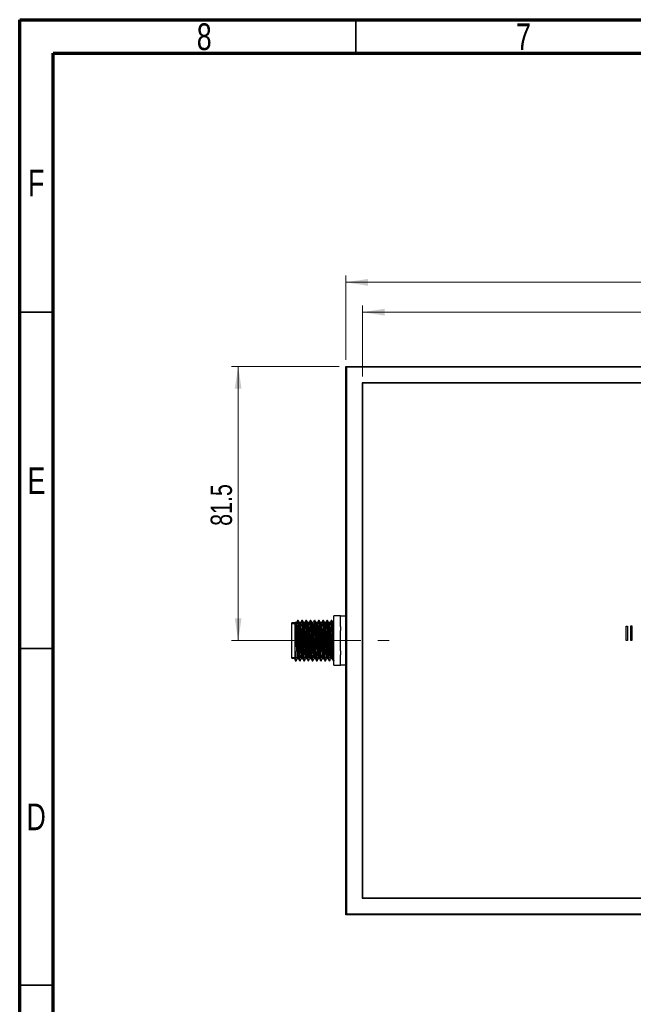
# Model space of a CAD drawing. Header units: millimetres. Extents: x 15 to 415, y 5 to 292.
# Tile 2 of 11: x 15 to 106, y 146 to 292. Entities that reach past the tile are written whole.
import ezdxf

# ---------------------------------------------------------------- set-up
doc = ezdxf.new("R2010")
doc.units = ezdxf.units.MM
doc.linetypes.add('CENTERX2', pattern=[20.32, 12.7, -2.54, 2.54, -2.54])
doc.styles.add('SLDTEXTSTYLE0', font='TXT', dxfattribs={"width": 0.75})
doc.dimstyles.new('SLDDIMSTYLE0', dxfattribs={"dimtxt": 3.175, "dimasz": 3.302, "dimexe": 0, "dimexo": 0.0625, "dimgap": 0.79375, "dimtad": 1, "dimdec": 1, "dimlfac": 2, "dimrnd": 1e-09, "dimzin": 4, "dimdsep": 46, "dimtxsty": 'SLDTEXTSTYLE0', "dimsah": 1, "dimcen": 0.09, "dimadec": 0, "dimazin": 1, "dimtfac": 1, "dimtdec": 1, "dimtofl": 0, "dimtmove": 0, "dimatfit": 3, "dimfxl": 1, "dimfrac": 2, "dimtolj": 1, "dimtzin": 12, "dimarcsym": 0})
doc.dimstyles.new('SLDDIMSTYLE1', dxfattribs={"dimtxt": 3.175, "dimasz": 3.302, "dimexe": 0, "dimexo": 0.0625, "dimgap": 0.79375, "dimtad": 1, "dimdec": 1, "dimlfac": 2, "dimrnd": 1e-09, "dimzin": 12, "dimdsep": 46, "dimtxsty": 'SLDTEXTSTYLE0', "dimsah": 1, "dimcen": 0.09, "dimadec": 0, "dimazin": 3, "dimtfac": 1, "dimtdec": 1, "dimtofl": 0, "dimtmove": 0, "dimatfit": 3, "dimfxl": 1, "dimfrac": 2, "dimtolj": 1, "dimtzin": 12, "dimarcsym": 0})

# ---------------------------------------------------------------- blocks, each defined once
blk = doc.blocks.new('_D_1')
at = {"color": 7, "linetype": 'Continuous', "lineweight": 0}
for p, q in [((66.01, 238.95), (66.01, 249.52)), ((168.01, 238.95), (168.01, 249.52)), ((168.01, 248.52), (66.01, 248.52))]:
    blk.add_line(p, q, dxfattribs=at)
at = {"color": 7, "linetype": 'Continuous', "lineweight": 18}
for points in [[(66.01, 248.52), (69.31, 248.01), (69.31, 249.03)], [(168.01, 248.52), (164.7, 249.03), (164.7, 248.01)]]:
    blk.add_solid(points, dxfattribs=at)
at = {"color": 7, "linetype": 'Continuous', "lineweight": 18, "insert": (120.42, 252.61), "char_height": 3.175, "attachment_point": 1, "style": 'SLDTEXTSTYLE0'}
blk.add_mtext('204.0', dxfattribs=at)
blk = doc.blocks.new('_D_2')
at = {"color": 7, "linetype": 'Continuous', "lineweight": 0}
for p, q in [((63.51, 241.45), (63.51, 253.96)), ((170.51, 241.45), (170.51, 253.96)), ((63.51, 252.96), (170.51, 252.96))]:
    blk.add_line(p, q, dxfattribs=at)
at = {"color": 7, "linetype": 'Continuous', "lineweight": 18}
for points in [[(63.51, 252.96), (66.81, 252.45), (66.81, 253.46)], [(170.51, 252.96), (167.2, 253.46), (167.2, 252.45)]]:
    blk.add_solid(points, dxfattribs=at)
at = {"color": 7, "linetype": 'Continuous', "lineweight": 18, "insert": (119.35, 257.05), "char_height": 3.175, "attachment_point": 1, "style": 'SLDTEXTSTYLE0'}
blk.add_mtext('214.0', dxfattribs=at)
blk = doc.blocks.new('_D_4')
at = {"color": 7, "linetype": 'Continuous', "lineweight": 0}
for p, q in [((62.51, 240.45), (46.51, 240.45)), ((47.51, 199.7), (47.51, 240.45)), ((58.76, 199.7), (46.51, 199.7))]:
    blk.add_line(p, q, dxfattribs=at)
at = {"color": 7, "linetype": 'Continuous', "lineweight": 18}
for points in [[(47.51, 240.45), (47, 237.15), (48.01, 237.15)], [(47.51, 199.7), (48.01, 203.01), (47, 203.01)]]:
    blk.add_solid(points, dxfattribs=at)
at = {"color": 7, "linetype": 'Continuous', "lineweight": 18, "insert": (43.41, 216.76), "char_height": 3.175, "attachment_point": 1, "rotation": 90, "style": 'SLDTEXTSTYLE0'}
blk.add_mtext('81.5', dxfattribs=at)

msp = doc.modelspace()

# ---------------------------------------------------------------- linework, layer by layer
at = {"color": 7, "linetype": 'Continuous', "lineweight": 70}
for p, q in [((15, 5), (15, 292)), ((15, 292), (415, 292)), ((20, 10), (20, 287)), ((20, 287), (410, 287))]:
    msp.add_line(p, q, dxfattribs=at)
at = {"color": 7, "linetype": 'Continuous', "lineweight": 35}
for p, q in [((65, 287), (65, 292)), ((20, 248.5), (15, 248.5)), ((20, 198.5), (15, 198.5)), ((15, 148.5), (20, 148.5)), ((20, 148.5), (15, 148.5))]:
    msp.add_line(p, q, dxfattribs=at)
at = {"color": 7, "linetype": 'Continuous', "lineweight": 25}
for p, q in [((63.5056, 158.9539), (63.5056, 240.4539)), ((63.6306, 240.3289), (63.5056, 240.4539)), ((63.5056, 240.4539), (170.5056, 240.4539)), ((63.6306, 240.3289), (63.6306, 159.0789)), ((170.3806, 240.3289), (63.6306, 240.3289)), ((168.0556, 238.0039), (65.9556, 238.0039)), ((65.9556, 238.0039), (65.9556, 161.4039)), ((66.0056, 237.9539), (66.0056, 161.4539)), ((168.0056, 237.9539), (66.0056, 237.9539)), ((56.0056, 202.3289), (55.5056, 202.3289)), ((55.5056, 199.7039), (55.5056, 202.3289)), ((56.4275, 202.7039), (56.3493, 202.7039)), ((57.0525, 202.7039), (56.9743, 202.7039)), ((57.6775, 202.7039), (57.5993, 202.7039)), ((58.3025, 202.7039), (58.2243, 202.7039)), ((58.9275, 202.7039), (58.8493, 202.7039)), ((59.5525, 202.7039), (59.4743, 202.7039)), ((60.1775, 202.7039), (60.0993, 202.7039)), ((60.8025, 202.7039), (60.7243, 202.7039)), ((61.4275, 202.7039), (61.3493, 202.7039)), ((61.7556, 202.3656), (61.6257, 202.3656)), ((62.7556, 203.3605), (61.7556, 203.3605)), ((61.7556, 203.193), (61.7556, 203.3605)), ((61.7556, 201.9897), (61.7556, 203.193)), ((62.7556, 203.3605), (62.7556, 203.3126)), ((63.5056, 203.3289), (62.7556, 203.3289)), ((62.7556, 201.8049), (62.7556, 203.3126)), ((61.7556, 200.9072), (61.7556, 201.9897)), ((61.7556, 198.5005), (61.7556, 200.9072)), ((62.7556, 201.8049), (62.7556, 201.2116)), ((62.7556, 198.1961), (62.7556, 201.2116)), ((105.2554, 201.8205), (105.4453, 201.8205)), ((105.2554, 199.7039), (105.2554, 201.8205)), ((105.4453, 201.8205), (105.4453, 199.7039)), ((105.9067, 201.8748), (106.0966, 201.8748)), ((105.9067, 199.7039), (105.9067, 201.8748)), ((106.0966, 201.8748), (106.0966, 199.7039)), ((55.5056, 197.0789), (55.5056, 199.7039)), ((105.4453, 199.7039), (105.2554, 199.7039)), ((106.0966, 199.7039), (105.9067, 199.7039)), ((56.0056, 196.8525), (56.0056, 198.347)), ((61.7556, 197.418), (61.7556, 198.5005)), ((62.7556, 198.1961), (62.7556, 197.6028)), ((62.7556, 196.0951), (62.7556, 197.6028)), ((55.5056, 197.0789), (56.0056, 197.0789)), ((56.0004, 196.7624), (56.0315, 196.7086)), ((56.0056, 196.7039), (56.115, 196.7039)), ((56.6618, 196.7039), (56.74, 196.7039)), ((57.2868, 196.7039), (57.365, 196.7039)), ((57.9118, 196.7039), (57.99, 196.7039)), ((58.5368, 196.7039), (58.615, 196.7039)), ((59.1618, 196.7039), (59.24, 196.7039)), ((59.7868, 196.7039), (59.865, 196.7039)), ((60.4118, 196.7039), (60.49, 196.7039)), ((61.0368, 196.7039), (61.115, 196.7039)), ((61.3103, 197.0421), (61.4636, 197.0421)), ((61.6618, 196.7039), (61.7556, 196.7039)), ((61.7556, 196.2147), (61.7556, 197.418)), ((61.7556, 196.0472), (61.7556, 196.2147)), ((61.7556, 196.0472), (62.7556, 196.0472)), ((62.7556, 196.0951), (62.7556, 196.0472)), ((62.7556, 196.0789), (63.5056, 196.0789)), ((65.9556, 161.4039), (168.0556, 161.4039)), ((66.0056, 161.4539), (168.0056, 161.4539)), ((63.6306, 159.0789), (63.5056, 158.9539)), ((170.5056, 158.9539), (63.5056, 158.9539)), ((63.6306, 159.0789), (170.3806, 159.0789))]:
    msp.add_line(p, q, dxfattribs=at)
at = {"color": 7, "linetype": 'Continuous', "lineweight": 18}
for p, q in [((61.7556, 202.2039), (55.5056, 202.2039)), ((61.5718, 202.4539), (61.5175, 202.4539)), ((61.7556, 197.2039), (55.5056, 197.2039)), ((61.7556, 196.9539), (61.5175, 196.9539))]:
    msp.add_line(p, q, dxfattribs=at)
at = {"color": 7, "linetype": 'CENTERX2', "lineweight": 18}
msp.add_line((53.0585, 199.7039), (69.9643, 199.7039), dxfattribs=at)
at = {"color": 7, "linetype": 'Continuous', "lineweight": 25}
msp.add_arc((-205.0377, 184.67), 261.6418, 2.7153, 3.876095, dxfattribs=at)
for points, knots in [([(56.1541, 202.3656), (56.128, 202.3656), (56.0759, 202.3656), (56.0238, 202.3656), (55.9978, 202.3656)], [0, 0, 0, 0, 0.50121247, 1, 1, 1, 1]), ([(56.0056, 198.347), (56.0056, 198.5611), (56.0056, 198.7825), (56.0056, 199.1253), (56.0056, 199.2416), (56.0056, 199.473), (56.0056, 199.5886), (56.0056, 199.9351), (56.0056, 200.167), (56.0056, 200.4968), (56.0056, 200.6045), (56.0056, 200.8152), (56.0056, 200.919), (56.0056, 201.2171), (56.0056, 201.3982), (56.0056, 201.6435), (56.0056, 201.7211), (56.0056, 201.8625), (56.0056, 201.9269), (56.0056, 202.0432), (56.0056, 202.0951), (56.0056, 202.1862), (56.0056, 202.2249), (56.0056, 202.3185), (56.0056, 202.3524), (56.0056, 202.3567)], [0, 0, 0, 0, 0.125, 0.125, 0.1875, 0.1875, 0.25, 0.25, 0.375, 0.375, 0.4375, 0.4375, 0.5, 0.5, 0.625, 0.625, 0.6875, 0.6875, 0.75, 0.75, 0.8125, 0.8125, 0.875, 0.875, 1, 1, 1, 1]), ([(56.3346, 202.6693), (56.3019, 202.6129), (56.2366, 202.5002), (56.1715, 202.389), (56.139, 202.3335)], [0, 0, 0, 0, 0.50066296, 1, 1, 1, 1]), ([(56.4604, 197.0656), (56.4581, 197.0644), (56.4472, 197.0585), (56.4264, 197.2347), (56.3994, 197.5871), (56.3745, 198.1007), (56.3473, 198.7224), (56.3203, 199.4142), (56.2954, 200.1255), (56.2681, 200.8081), (56.2412, 201.412), (56.2163, 201.9004), (56.189, 202.2229), (56.1681, 202.3736), (56.1568, 202.351), (56.154, 202.3455)], [0, 0, 0, 0, 0.023397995, 0.110203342, 0.196892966, 0.281826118, 0.36868227, 0.455308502, 0.540258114, 0.627160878, 0.713719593, 0.798693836, 0.885639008, 0.972126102, 1, 1, 1, 1]), ([(56.6563, 196.7302), (56.6538, 196.7286), (56.6427, 196.7212), (56.6217, 196.9204), (56.5947, 197.3182), (56.5698, 197.8969), (56.5426, 198.5977), (56.5156, 199.3774), (56.4907, 200.1791), (56.4634, 200.9484), (56.4365, 201.6291), (56.4116, 202.1795), (56.3843, 202.5431), (56.3634, 202.7129), (56.352, 202.6874), (56.3493, 202.6812)], [0, 0, 0, 0, 0.02556314, 0.11215416, 0.19862982, 0.28335438, 0.36999605, 0.4564085, 0.54114947, 0.62783761, 0.71418276, 0.79894829, 0.88567871, 0.97195245, 1, 1, 1, 1]), ([(56.74, 196.7178), (56.7382, 196.7137), (56.7278, 196.6911), (56.7081, 196.835), (56.6806, 197.1778), (56.6555, 197.7108), (56.6289, 198.3789), (56.6015, 199.1411), (56.5765, 199.9419), (56.5498, 200.7268), (56.5224, 201.4391), (56.4974, 202.0324), (56.4706, 202.4554), (56.4466, 202.6854), (56.4328, 202.6815), (56.4275, 202.68)], [0, 0, 0, 0, 0.01838044, 0.10285685, 0.1881127, 0.27145916, 0.35601751, 0.44124415, 0.52454277, 0.6091791, 0.69437238, 0.77763113, 0.86234146, 0.94749725, 1, 1, 1, 1]), ([(56.6288, 202.3602), (56.5961, 202.4168), (56.5307, 202.5298), (56.4654, 202.6427), (56.4328, 202.6991)], [0, 0, 0, 0, 0.50085779, 1, 1, 1, 1]), ([(56.7791, 202.3656), (56.753, 202.3656), (56.7019, 202.3656), (56.6508, 202.3656), (56.6257, 202.3656)], [0, 0, 0, 0, 0.51052306, 1, 1, 1, 1]), ([(56.9353, 197.0648), (56.931, 197.0608), (56.9181, 197.0488), (56.8952, 197.2316), (56.8681, 197.5879), (56.8433, 198.1004), (56.816, 198.7225), (56.789, 199.4139), (56.7699, 199.9621), (56.7461, 200.5834), (56.7209, 201.1761), (56.6927, 201.7702), (56.666, 202.1427), (56.644, 202.3377), (56.6322, 202.3385), (56.6289, 202.3387)], [0, 0, 0, 0, 0.04427775, 0.13104525, 0.21769709, 0.30259322, 0.38941151, 0.47599998, 0.56091256, 0.58818694, 0.7085934, 0.79356242, 0.88001374, 0.96691996, 1, 1, 1, 1]), ([(56.9596, 202.6693), (56.9269, 202.6129), (56.8616, 202.5004), (56.7965, 202.3891), (56.764, 202.3335)], [0, 0, 0, 0, 0.50058912, 1, 1, 1, 1]), ([(57.0854, 197.0656), (57.0831, 197.0644), (57.0722, 197.0585), (57.0514, 197.2347), (57.0244, 197.5871), (56.9995, 198.1007), (56.9723, 198.7224), (56.9453, 199.4142), (56.9204, 200.1255), (56.8931, 200.8081), (56.8662, 201.412), (56.8413, 201.9004), (56.814, 202.2229), (56.7931, 202.3736), (56.7818, 202.351), (56.779, 202.3455)], [0, 0, 0, 0, 0.02340426, 0.11020904, 0.1968981, 0.2818307, 0.36868629, 0.45531196, 0.54026102, 0.62716322, 0.71372138, 0.79869507, 0.88563968, 0.97212621, 1, 1, 1, 1]), ([(57.2813, 196.7302), (57.2788, 196.7286), (57.2677, 196.7212), (57.2467, 196.9204), (57.2197, 197.3182), (57.1948, 197.8969), (57.1676, 198.5977), (57.1406, 199.3774), (57.1157, 200.1791), (57.0884, 200.9484), (57.0615, 201.6291), (57.0366, 202.1795), (57.0093, 202.5431), (56.9884, 202.7129), (56.977, 202.6874), (56.9743, 202.6812)], [0, 0, 0, 0, 0.02556961, 0.11216005, 0.19863514, 0.28335913, 0.37000023, 0.45641211, 0.54115252, 0.62784008, 0.71418466, 0.79894962, 0.88567946, 0.97195264, 1, 1, 1, 1]), ([(57.365, 196.7178), (57.3632, 196.7137), (57.3528, 196.6911), (57.3331, 196.835), (57.3056, 197.1778), (57.2805, 197.7108), (57.2539, 198.3789), (57.2265, 199.1411), (57.2015, 199.9419), (57.1748, 200.7268), (57.1474, 201.4391), (57.1224, 202.0324), (57.0956, 202.4554), (57.0716, 202.6854), (57.0578, 202.6815), (57.0525, 202.68)], [0, 0, 0, 0, 0.01838044, 0.10285685, 0.1881127, 0.27145916, 0.35601751, 0.44124415, 0.52454277, 0.6091791, 0.69437238, 0.77763113, 0.86234146, 0.94749725, 1, 1, 1, 1]), ([(57.2538, 202.3602), (57.2211, 202.4168), (57.1558, 202.5298), (57.0904, 202.6427), (57.0578, 202.6991)], [0, 0, 0, 0, 0.50074683, 1, 1, 1, 1]), ([(57.4041, 202.3656), (57.378, 202.3656), (57.3269, 202.3656), (57.2758, 202.3656), (57.2507, 202.3656)], [0, 0, 0, 0, 0.51038644, 1, 1, 1, 1]), ([(57.5603, 197.0648), (57.556, 197.0607), (57.5431, 197.0488), (57.5202, 197.2316), (57.4931, 197.5879), (57.4683, 198.1004), (57.441, 198.7225), (57.414, 199.4139), (57.3949, 199.9621), (57.3711, 200.5834), (57.3459, 201.1761), (57.3177, 201.7702), (57.291, 202.1427), (57.269, 202.3377), (57.2572, 202.3385), (57.2539, 202.3387)], [0, 0, 0, 0, 0.04429704, 0.13106331, 0.21771392, 0.30260884, 0.3894259, 0.47601314, 0.56092451, 0.58819851, 0.70860327, 0.79357108, 0.88002117, 0.96692615, 1, 1, 1, 1]), ([(57.5846, 202.6693), (57.5519, 202.613), (57.4867, 202.5005), (57.4215, 202.3891), (57.389, 202.3335)], [0, 0, 0, 0, 0.50051558, 1, 1, 1, 1]), ([(57.7104, 197.0656), (57.7081, 197.0644), (57.6972, 197.0585), (57.6764, 197.2347), (57.6494, 197.5871), (57.6245, 198.1007), (57.5973, 198.7224), (57.5703, 199.4142), (57.5454, 200.1255), (57.5181, 200.8081), (57.4912, 201.412), (57.4663, 201.9004), (57.439, 202.2229), (57.4181, 202.3736), (57.4068, 202.351), (57.404, 202.3455)], [0, 0, 0, 0, 0.02341276, 0.11021679, 0.19690509, 0.28183694, 0.36869177, 0.45531668, 0.54026499, 0.62716643, 0.71372383, 0.79869677, 0.88564062, 0.97212639, 1, 1, 1, 1]), ([(57.9063, 196.7302), (57.9038, 196.7286), (57.8927, 196.7212), (57.8717, 196.9204), (57.8447, 197.3182), (57.8198, 197.8969), (57.7926, 198.5977), (57.7656, 199.3774), (57.7407, 200.1791), (57.7134, 200.9484), (57.6865, 201.6291), (57.6616, 202.1795), (57.6343, 202.5431), (57.6134, 202.7129), (57.602, 202.6874), (57.5993, 202.6812)], [0, 0, 0, 0, 0.02557608, 0.112165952, 0.198640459, 0.283363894, 0.370004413, 0.456415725, 0.541155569, 0.627842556, 0.71418656, 0.79895096, 0.885680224, 0.971952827, 1, 1, 1, 1]), ([(57.99, 196.7178), (57.9882, 196.7137), (57.9778, 196.6911), (57.9581, 196.835), (57.9306, 197.1778), (57.9055, 197.7108), (57.8789, 198.3789), (57.8515, 199.1411), (57.8265, 199.9419), (57.7998, 200.7268), (57.7724, 201.4391), (57.7474, 202.0324), (57.7206, 202.4554), (57.6966, 202.6854), (57.6828, 202.6815), (57.6775, 202.68)], [0, 0, 0, 0, 0.01838044, 0.10285685, 0.1881127, 0.27145916, 0.35601751, 0.44124415, 0.52454277, 0.6091791, 0.69437238, 0.77763113, 0.86234146, 0.94749725, 1, 1, 1, 1]), ([(57.8788, 202.3602), (57.8461, 202.4168), (57.7808, 202.5297), (57.7154, 202.6427), (57.6828, 202.6991)], [0, 0, 0, 0, 0.50063549, 1, 1, 1, 1]), ([(58.0291, 202.3656), (58.003, 202.3656), (57.9519, 202.3656), (57.9008, 202.3656), (57.8757, 202.3656)], [0, 0, 0, 0, 0.51024951, 1, 1, 1, 1]), ([(58.1853, 197.0648), (58.181, 197.0607), (58.1681, 197.0488), (58.1452, 197.2316), (58.1181, 197.5879), (58.0933, 198.1004), (58.066, 198.7225), (58.039, 199.4139), (58.0199, 199.9621), (57.9961, 200.5834), (57.9709, 201.1761), (57.9427, 201.7702), (57.916, 202.1427), (57.894, 202.3377), (57.8822, 202.3385), (57.8789, 202.3387)], [0, 0, 0, 0, 0.04431633, 0.13108137, 0.21773075, 0.30262447, 0.38944029, 0.4760263, 0.56093647, 0.58821008, 0.70861313, 0.79357974, 0.8800286, 0.96693235, 1, 1, 1, 1]), ([(58.2096, 202.6693), (58.1769, 202.613), (58.1117, 202.5006), (58.0465, 202.3892), (58.014, 202.3335)], [0, 0, 0, 0, 0.50044233, 1, 1, 1, 1]), ([(58.3354, 197.0656), (58.3331, 197.0644), (58.3222, 197.0585), (58.3014, 197.2347), (58.2744, 197.5871), (58.2495, 198.1007), (58.2223, 198.7224), (58.1953, 199.4142), (58.1704, 200.1255), (58.1431, 200.8081), (58.1162, 201.412), (58.0913, 201.9004), (58.064, 202.2229), (58.0431, 202.3736), (58.0318, 202.351), (58.029, 202.3455)], [0, 0, 0, 0, 0.02341678, 0.11022044, 0.19690838, 0.28183988, 0.36869434, 0.45531889, 0.54026686, 0.62716793, 0.71372497, 0.79869756, 0.88564104, 0.97212646, 1, 1, 1, 1]), ([(58.5313, 196.7302), (58.5288, 196.7286), (58.5177, 196.7212), (58.4967, 196.9204), (58.4697, 197.3182), (58.4448, 197.8969), (58.4176, 198.5977), (58.3906, 199.3774), (58.3657, 200.1791), (58.3384, 200.9484), (58.3115, 201.6291), (58.2866, 202.1795), (58.2593, 202.5431), (58.2384, 202.7129), (58.227, 202.6874), (58.2243, 202.6812)], [0, 0, 0, 0, 0.02558255, 0.11217185, 0.19864578, 0.28336866, 0.3700086, 0.45641934, 0.54115862, 0.62784503, 0.71418846, 0.7989523, 0.88568098, 0.97195301, 1, 1, 1, 1]), ([(58.615, 196.7178), (58.6132, 196.7137), (58.6028, 196.6911), (58.5831, 196.835), (58.5556, 197.1778), (58.5305, 197.7108), (58.5039, 198.3789), (58.4765, 199.1411), (58.4515, 199.9419), (58.4248, 200.7268), (58.3974, 201.4391), (58.3724, 202.0324), (58.3456, 202.4554), (58.3216, 202.6854), (58.3078, 202.6815), (58.3025, 202.68)], [0, 0, 0, 0, 0.01838044, 0.10285685, 0.1881127, 0.27145916, 0.35601751, 0.44124415, 0.52454277, 0.6091791, 0.69437238, 0.77763113, 0.86234146, 0.94749725, 1, 1, 1, 1]), ([(58.5038, 202.3602), (58.4711, 202.4168), (58.4058, 202.5297), (58.3404, 202.6427), (58.3078, 202.6991)], [0, 0, 0, 0, 0.50052379, 1, 1, 1, 1]), ([(58.6541, 202.3656), (58.628, 202.3656), (58.5769, 202.3656), (58.5258, 202.3656), (58.5007, 202.3656)], [0, 0, 0, 0, 0.51011232, 1, 1, 1, 1]), ([(58.8103, 197.0648), (58.806, 197.0607), (58.7931, 197.0488), (58.7702, 197.2316), (58.7431, 197.5879), (58.7183, 198.1004), (58.691, 198.7225), (58.664, 199.4139), (58.6449, 199.9621), (58.6211, 200.5834), (58.5959, 201.1761), (58.5677, 201.7702), (58.541, 202.1427), (58.519, 202.3377), (58.5072, 202.3385), (58.5039, 202.3387)], [0, 0, 0, 0, 0.04433562, 0.13109943, 0.21774758, 0.30264009, 0.38945468, 0.47603947, 0.56094843, 0.58822165, 0.70862299, 0.79358839, 0.88003603, 0.96693854, 1, 1, 1, 1]), ([(58.8346, 202.6693), (58.802, 202.6131), (58.7367, 202.5007), (58.6715, 202.3892), (58.639, 202.3335)], [0, 0, 0, 0, 0.50036939, 1, 1, 1, 1]), ([(58.9604, 197.0656), (58.9581, 197.0644), (58.9472, 197.0585), (58.9264, 197.2347), (58.8994, 197.5871), (58.8745, 198.1007), (58.8473, 198.7224), (58.8203, 199.4142), (58.7954, 200.1255), (58.7681, 200.8081), (58.7412, 201.412), (58.7163, 201.9004), (58.689, 202.2229), (58.6681, 202.3736), (58.6568, 202.351), (58.654, 202.3455)], [0, 0, 0, 0, 0.02342303, 0.11022613, 0.19691352, 0.28184447, 0.36869838, 0.45532237, 0.54026978, 0.6271703, 0.71372677, 0.79869882, 0.88564174, 0.9721266, 1, 1, 1, 1]), ([(59.1563, 196.7302), (59.1538, 196.7286), (59.1427, 196.7212), (59.1217, 196.9204), (59.0947, 197.3182), (59.0698, 197.8969), (59.0426, 198.5977), (59.0156, 199.3774), (58.9907, 200.1791), (58.9634, 200.9484), (58.9365, 201.6291), (58.9116, 202.1795), (58.8843, 202.5431), (58.8634, 202.7129), (58.852, 202.6874), (58.8493, 202.6812)], [0, 0, 0, 0, 0.02558903, 0.11217775, 0.19865111, 0.28337342, 0.37001278, 0.45642295, 0.54116167, 0.6278475, 0.71419036, 0.79895363, 0.88568174, 0.9719532, 1, 1, 1, 1]), ([(59.24, 196.7178), (59.2382, 196.7137), (59.2278, 196.6911), (59.2081, 196.835), (59.1806, 197.1778), (59.1555, 197.7108), (59.1289, 198.3789), (59.1015, 199.1411), (59.0765, 199.9419), (59.0498, 200.7268), (59.0224, 201.4391), (58.9974, 202.0324), (58.9706, 202.4554), (58.9466, 202.6854), (58.9328, 202.6815), (58.9275, 202.68)], [0, 0, 0, 0, 0.01838044, 0.10285685, 0.1881127, 0.27145916, 0.35601751, 0.44124415, 0.52454277, 0.6091791, 0.69437238, 0.77763113, 0.86234146, 0.94749725, 1, 1, 1, 1]), ([(59.1288, 202.3602), (59.0961, 202.4168), (59.0308, 202.5297), (58.9654, 202.6427), (58.9328, 202.6991)], [0, 0, 0, 0, 0.50041173, 1, 1, 1, 1]), ([(59.2791, 202.3656), (59.253, 202.3656), (59.2019, 202.3656), (59.1508, 202.3656), (59.1257, 202.3656)], [0, 0, 0, 0, 0.50997492, 1, 1, 1, 1]), ([(59.4353, 197.0648), (59.431, 197.0607), (59.4181, 197.0488), (59.3952, 197.2316), (59.3681, 197.5879), (59.3433, 198.1004), (59.316, 198.7225), (59.289, 199.4139), (59.2699, 199.9621), (59.2461, 200.5834), (59.2209, 201.1761), (59.1927, 201.7702), (59.166, 202.1427), (59.144, 202.3377), (59.1322, 202.3385), (59.1289, 202.3387)], [0, 0, 0, 0, 0.04435491, 0.13111749, 0.21776441, 0.30265572, 0.38946908, 0.47605263, 0.56096039, 0.58823323, 0.70863285, 0.79359705, 0.88004346, 0.96694474, 1, 1, 1, 1]), ([(59.4596, 202.6693), (59.427, 202.6131), (59.3617, 202.5008), (59.2965, 202.3893), (59.264, 202.3335)], [0, 0, 0, 0, 0.50029676, 1, 1, 1, 1]), ([(59.5854, 197.0656), (59.5831, 197.0644), (59.5722, 197.0585), (59.5514, 197.2347), (59.5244, 197.5871), (59.4995, 198.1007), (59.4723, 198.7224), (59.4453, 199.4142), (59.4204, 200.1255), (59.3931, 200.8081), (59.3662, 201.412), (59.3413, 201.9004), (59.314, 202.2229), (59.2931, 202.3736), (59.2818, 202.351), (59.279, 202.3455)], [0, 0, 0, 0, 0.02342929, 0.11023183, 0.19691865, 0.28184906, 0.36870241, 0.45532584, 0.54027271, 0.62717267, 0.71372859, 0.79870009, 0.88564245, 0.97212675, 1, 1, 1, 1]), ([(59.7813, 196.7302), (59.7788, 196.7286), (59.7677, 196.7212), (59.7467, 196.9204), (59.7197, 197.3182), (59.6948, 197.8969), (59.6676, 198.5977), (59.6406, 199.3774), (59.6157, 200.1791), (59.5884, 200.9484), (59.5615, 201.6291), (59.5366, 202.1795), (59.5093, 202.5431), (59.4884, 202.7129), (59.477, 202.6874), (59.4743, 202.6812)], [0, 0, 0, 0, 0.0255955, 0.11218365, 0.19865643, 0.28337818, 0.37001697, 0.45642656, 0.54116472, 0.62784997, 0.71419226, 0.79895497, 0.8856825, 0.97195339, 1, 1, 1, 1]), ([(59.865, 196.7178), (59.8632, 196.7137), (59.8528, 196.6911), (59.8331, 196.835), (59.8056, 197.1778), (59.7805, 197.7108), (59.7539, 198.3789), (59.7265, 199.1411), (59.7015, 199.9419), (59.6748, 200.7268), (59.6474, 201.4391), (59.6224, 202.0324), (59.5956, 202.4554), (59.5716, 202.6854), (59.5578, 202.6815), (59.5525, 202.68)], [0, 0, 0, 0, 0.01838044, 0.10285685, 0.1881127, 0.27145916, 0.35601751, 0.44124415, 0.52454277, 0.6091791, 0.69437238, 0.77763113, 0.86234146, 0.94749725, 1, 1, 1, 1]), ([(59.7538, 202.3602), (59.7211, 202.4167), (59.6558, 202.5297), (59.5905, 202.6427), (59.5578, 202.6991)], [0, 0, 0, 0, 0.50029932, 1, 1, 1, 1]), ([(59.9041, 202.3656), (59.878, 202.3656), (59.8269, 202.3656), (59.7758, 202.3656), (59.7507, 202.3656)], [0, 0, 0, 0, 0.50983734, 1, 1, 1, 1]), ([(60.0604, 197.0648), (60.056, 197.0607), (60.0431, 197.0488), (60.0202, 197.2316), (59.9931, 197.5879), (59.9683, 198.1004), (59.941, 198.7225), (59.914, 199.4139), (59.8949, 199.9621), (59.8711, 200.5834), (59.8459, 201.1761), (59.8177, 201.7702), (59.791, 202.1427), (59.769, 202.3377), (59.7572, 202.3385), (59.7539, 202.3387)], [0, 0, 0, 0, 0.04437421, 0.13113555, 0.21778124, 0.30267134, 0.38948347, 0.4760658, 0.56097235, 0.5882448, 0.70864272, 0.79360571, 0.88005089, 0.96695094, 1, 1, 1, 1]), ([(60.0846, 202.6693), (60.052, 202.6132), (59.9867, 202.501), (59.9215, 202.3893), (59.889, 202.3335)], [0, 0, 0, 0, 0.50022444, 1, 1, 1, 1]), ([(60.2104, 197.0656), (60.2081, 197.0644), (60.1972, 197.0585), (60.1764, 197.2347), (60.1494, 197.5871), (60.1245, 198.1007), (60.0973, 198.7224), (60.0703, 199.4142), (60.0454, 200.1255), (60.0181, 200.8081), (59.9912, 201.412), (59.9663, 201.9004), (59.939, 202.2229), (59.9181, 202.3736), (59.9068, 202.351), (59.904, 202.3455)], [0, 0, 0, 0, 0.02343554, 0.11023752, 0.19692379, 0.28185366, 0.36870645, 0.45532932, 0.54027565, 0.62717505, 0.71373041, 0.79870137, 0.88564317, 0.97212692, 1, 1, 1, 1]), ([(60.4063, 196.7302), (60.4038, 196.7285), (60.3927, 196.7212), (60.3717, 196.9204), (60.3447, 197.3182), (60.3198, 197.8969), (60.2926, 198.5977), (60.2656, 199.3774), (60.2407, 200.1791), (60.2134, 200.9484), (60.1865, 201.6291), (60.1616, 202.1795), (60.1343, 202.5431), (60.1134, 202.7129), (60.102, 202.6874), (60.0993, 202.6812)], [0, 0, 0, 0, 0.02560198, 0.11218955, 0.19866176, 0.28338294, 0.37002116, 0.45643017, 0.54116777, 0.62785245, 0.71419416, 0.7989563, 0.88568326, 0.97195357, 1, 1, 1, 1]), ([(60.49, 196.7178), (60.4882, 196.7137), (60.4778, 196.6911), (60.4581, 196.835), (60.4306, 197.1778), (60.4055, 197.7108), (60.3789, 198.3789), (60.3515, 199.1411), (60.3265, 199.9419), (60.2998, 200.7268), (60.2724, 201.4391), (60.2474, 202.0324), (60.2206, 202.4554), (60.1966, 202.6854), (60.1828, 202.6815), (60.1775, 202.68)], [0, 0, 0, 0, 0.01838044, 0.10285685, 0.1881127, 0.27145916, 0.35601751, 0.44124415, 0.52454277, 0.6091791, 0.69437238, 0.77763113, 0.86234146, 0.94749725, 1, 1, 1, 1]), ([(60.3788, 202.3602), (60.3461, 202.4167), (60.2808, 202.5297), (60.2155, 202.6427), (60.1828, 202.6991)], [0, 0, 0, 0, 0.50018657, 1, 1, 1, 1]), ([(60.5291, 202.3656), (60.503, 202.3656), (60.4519, 202.3656), (60.4008, 202.3656), (60.3757, 202.3656)], [0, 0, 0, 0, 0.50969961, 1, 1, 1, 1]), ([(60.6854, 197.0648), (60.681, 197.0607), (60.6681, 197.0487), (60.6452, 197.2316), (60.6181, 197.5879), (60.5933, 198.1004), (60.566, 198.7225), (60.539, 199.4139), (60.5199, 199.9621), (60.4961, 200.5834), (60.4709, 201.1761), (60.4427, 201.7702), (60.416, 202.1427), (60.394, 202.3376), (60.3822, 202.3385), (60.3789, 202.3387)], [0, 0, 0, 0, 0.0443935, 0.13115362, 0.21779807, 0.30268697, 0.38949787, 0.47607896, 0.56098431, 0.58825637, 0.70865258, 0.79361437, 0.88005832, 0.96695714, 1, 1, 1, 1]), ([(60.7096, 202.6693), (60.677, 202.6132), (60.6117, 202.5011), (60.5465, 202.3893), (60.514, 202.3335)], [0, 0, 0, 0, 0.50015245, 1, 1, 1, 1]), ([(60.8354, 197.0656), (60.8331, 197.0644), (60.8222, 197.0585), (60.8014, 197.2347), (60.7744, 197.5871), (60.7495, 198.1007), (60.7223, 198.7224), (60.6953, 199.4142), (60.6704, 200.1255), (60.6431, 200.8081), (60.6162, 201.412), (60.5913, 201.9004), (60.564, 202.2229), (60.5431, 202.3736), (60.5318, 202.351), (60.529, 202.3455)], [0, 0, 0, 0, 0.02344179, 0.11024322, 0.19692893, 0.28185825, 0.36871049, 0.45533281, 0.54027859, 0.62717743, 0.71373224, 0.79870265, 0.8856439, 0.9721271, 1, 1, 1, 1]), ([(61.0313, 196.7302), (61.0288, 196.7285), (61.0177, 196.7212), (60.9967, 196.9204), (60.9697, 197.3182), (60.9448, 197.8969), (60.9176, 198.5977), (60.8906, 199.3774), (60.8657, 200.1791), (60.8384, 200.9484), (60.8115, 201.6291), (60.7866, 202.1795), (60.7593, 202.5431), (60.7384, 202.7129), (60.727, 202.6874), (60.7243, 202.6812)], [0, 0, 0, 0, 0.02560846, 0.11219545, 0.19866709, 0.28338771, 0.37002535, 0.45643379, 0.54117082, 0.62785492, 0.71419606, 0.79895764, 0.88568402, 0.97195376, 1, 1, 1, 1]), ([(61.115, 196.7178), (61.1132, 196.7137), (61.1028, 196.6911), (61.0831, 196.835), (61.0556, 197.1778), (61.0305, 197.7108), (61.0039, 198.3789), (60.9765, 199.1411), (60.9515, 199.9419), (60.9248, 200.7268), (60.8974, 201.4391), (60.8724, 202.0324), (60.8456, 202.4554), (60.8216, 202.6854), (60.8078, 202.6815), (60.8025, 202.68)], [0, 0, 0, 0, 0.01838044, 0.10285685, 0.1881127, 0.27145916, 0.35601751, 0.44124415, 0.52454277, 0.6091791, 0.69437238, 0.77763113, 0.86234146, 0.94749725, 1, 1, 1, 1]), ([(61.0038, 202.3602), (60.9711, 202.4167), (60.9058, 202.5297), (60.8405, 202.6427), (60.8078, 202.6991)], [0, 0, 0, 0, 0.50007348, 1, 1, 1, 1]), ([(61.1541, 202.3656), (61.128, 202.3656), (61.0769, 202.3656), (61.0258, 202.3656), (61.0007, 202.3656)], [0, 0, 0, 0, 0.50956177, 1, 1, 1, 1]), ([(61.3104, 197.0648), (61.306, 197.0607), (61.2931, 197.0487), (61.2702, 197.2316), (61.2431, 197.5879), (61.2183, 198.1004), (61.191, 198.7225), (61.164, 199.4139), (61.1449, 199.9621), (61.1211, 200.5834), (61.0959, 201.1761), (61.0677, 201.7702), (61.041, 202.1427), (61.019, 202.3376), (61.0072, 202.3385), (61.0039, 202.3387)], [0, 0, 0, 0, 0.04441279, 0.13117168, 0.21781491, 0.3027026, 0.38951226, 0.47609213, 0.56099627, 0.58826795, 0.70866245, 0.79362303, 0.88006576, 0.96696334, 1, 1, 1, 1]), ([(61.3346, 202.6693), (61.302, 202.6133), (61.2368, 202.5012), (61.1716, 202.3894), (61.139, 202.3335)], [0, 0, 0, 0, 0.50008077, 1, 1, 1, 1]), ([(61.4604, 197.0656), (61.4581, 197.0644), (61.4472, 197.0585), (61.4264, 197.2347), (61.3994, 197.5871), (61.3745, 198.1007), (61.3473, 198.7224), (61.3203, 199.4142), (61.2954, 200.1255), (61.2681, 200.8081), (61.2412, 201.412), (61.2163, 201.9004), (61.189, 202.2229), (61.1681, 202.3736), (61.1568, 202.351), (61.154, 202.3455)], [0, 0, 0, 0, 0.02344803, 0.11024891, 0.19693407, 0.28186285, 0.36871453, 0.4553363, 0.54028154, 0.62717983, 0.71373408, 0.79870395, 0.88564465, 0.97212729, 1, 1, 1, 1]), ([(61.6564, 196.7302), (61.6538, 196.7285), (61.6427, 196.7212), (61.6217, 196.9204), (61.5947, 197.3182), (61.5698, 197.8969), (61.5426, 198.5977), (61.5156, 199.3774), (61.4907, 200.1791), (61.4634, 200.9484), (61.4365, 201.6291), (61.4116, 202.1795), (61.3843, 202.5431), (61.3634, 202.7129), (61.352, 202.6874), (61.3493, 202.6812)], [0, 0, 0, 0, 0.02561494, 0.11220136, 0.19867242, 0.28339247, 0.37002954, 0.4564374, 0.54117387, 0.6278574, 0.71419796, 0.79895898, 0.88568478, 0.97195395, 1, 1, 1, 1]), ([(61.74, 196.7178), (61.7382, 196.7137), (61.7278, 196.6911), (61.7081, 196.835), (61.6806, 197.1778), (61.6555, 197.7108), (61.6289, 198.3789), (61.6015, 199.1411), (61.5765, 199.9419), (61.5498, 200.7268), (61.5224, 201.4391), (61.4974, 202.0324), (61.4706, 202.4554), (61.4466, 202.6854), (61.4328, 202.6815), (61.4275, 202.68)], [0, 0, 0, 0, 0.01838044, 0.10285685, 0.1881127, 0.27145916, 0.35601751, 0.44124415, 0.52454277, 0.6091791, 0.69437238, 0.77763113, 0.86234146, 0.94749725, 1, 1, 1, 1]), ([(61.6288, 202.3602), (61.5961, 202.4167), (61.5308, 202.5297), (61.4655, 202.6426), (61.4328, 202.6991)], [0, 0, 0, 0, 0.499960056, 1, 1, 1, 1]), ([(61.7556, 200.334), (61.7428, 200.646), (61.721, 201.1783), (61.6927, 201.7697), (61.666, 202.1428), (61.644, 202.3376), (61.6322, 202.3385), (61.6289, 202.3387)], [0, 0, 0, 0, 0.29241391, 0.49876597, 0.70871788, 0.91977455, 1, 1, 1, 1]), ([(56.115, 196.7178), (56.1132, 196.7137), (56.1028, 196.6911), (56.0831, 196.8346), (56.0556, 197.1789), (56.0311, 197.6955), (56.0139, 198.1336), (56.0056, 198.347)], [0, 0, 0, 0, 0.05242169, 0.2933516, 0.53650446, 0.77421169, 1, 1, 1, 1]), ([(56.0313, 196.7302), (56.0288, 196.728), (56.0205, 196.7207), (56.0117, 196.7984), (56.0056, 196.8525)], [0, 0, 0, 0, 0.303749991, 1, 1, 1, 1]), ([(56.1221, 196.7122), (56.1547, 196.7685), (56.2199, 196.8812), (56.2853, 196.9942), (56.318, 197.0508)], [0, 0, 0, 0, 0.499157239, 1, 1, 1, 1]), ([(56.3103, 197.0421), (56.3363, 197.0421), (56.3874, 197.0421), (56.4385, 197.0421), (56.4636, 197.0421)], [0, 0, 0, 0, 0.50878983, 1, 1, 1, 1]), ([(56.4605, 197.0475), (56.4931, 196.9911), (56.5584, 196.8782), (56.6237, 196.7652), (56.6565, 196.7086)], [0, 0, 0, 0, 0.49905353, 1, 1, 1, 1]), ([(56.7471, 196.7122), (56.7797, 196.7685), (56.8449, 196.8812), (56.9103, 196.9942), (56.943, 197.0508)], [0, 0, 0, 0, 0.49925238, 1, 1, 1, 1]), ([(56.9353, 197.0421), (56.9613, 197.0421), (57.0124, 197.0421), (57.0635, 197.0421), (57.0886, 197.0421)], [0, 0, 0, 0, 0.50892663, 1, 1, 1, 1]), ([(57.0855, 197.0475), (57.1181, 196.9911), (57.1834, 196.8782), (57.2487, 196.7652), (57.2815, 196.7086)], [0, 0, 0, 0, 0.499167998, 1, 1, 1, 1]), ([(57.3721, 196.7122), (57.4047, 196.7685), (57.47, 196.8813), (57.5353, 196.9942), (57.568, 197.0508)], [0, 0, 0, 0, 0.4993479, 1, 1, 1, 1]), ([(57.5603, 197.0421), (57.5863, 197.0421), (57.6374, 197.0421), (57.6885, 197.0421), (57.7136, 197.0421)], [0, 0, 0, 0, 0.50906375, 1, 1, 1, 1]), ([(57.7105, 197.0475), (57.7431, 196.9911), (57.8084, 196.8782), (57.8737, 196.7652), (57.9065, 196.7086)], [0, 0, 0, 0, 0.4992822, 1, 1, 1, 1]), ([(57.9971, 196.7122), (58.0297, 196.7685), (58.095, 196.8813), (58.1603, 196.9942), (58.193, 197.0508)], [0, 0, 0, 0, 0.49944379, 1, 1, 1, 1]), ([(58.1853, 197.0421), (58.2113, 197.0421), (58.2624, 197.0421), (58.3135, 197.0421), (58.3386, 197.0421)], [0, 0, 0, 0, 0.50920112, 1, 1, 1, 1]), ([(58.3355, 197.0475), (58.3681, 196.9911), (58.4334, 196.8781), (58.4988, 196.7652), (58.5315, 196.7086)], [0, 0, 0, 0, 0.49939612, 1, 1, 1, 1]), ([(58.6221, 196.7122), (58.6547, 196.7685), (58.72, 196.8813), (58.7853, 196.9943), (58.818, 197.0508)], [0, 0, 0, 0, 0.49954004, 1, 1, 1, 1]), ([(58.8103, 197.0421), (58.8364, 197.0421), (58.8874, 197.0421), (58.9385, 197.0421), (58.9636, 197.0421)], [0, 0, 0, 0, 0.50933872, 1, 1, 1, 1]), ([(58.9605, 197.0475), (58.9931, 196.9911), (59.0584, 196.8781), (59.1238, 196.7652), (59.1565, 196.7086)], [0, 0, 0, 0, 0.49950975, 1, 1, 1, 1]), ([(59.2471, 196.7122), (59.2797, 196.7686), (59.345, 196.8814), (59.4103, 196.9943), (59.443, 197.0508)], [0, 0, 0, 0, 0.49963665, 1, 1, 1, 1]), ([(59.4353, 197.0421), (59.4614, 197.0421), (59.5124, 197.0421), (59.5635, 197.0421), (59.5886, 197.0421)], [0, 0, 0, 0, 0.50947649, 1, 1, 1, 1]), ([(59.5855, 197.0475), (59.6181, 196.9911), (59.6834, 196.8781), (59.7488, 196.7651), (59.7815, 196.7086)], [0, 0, 0, 0, 0.49962309, 1, 1, 1, 1]), ([(59.8721, 196.7122), (59.9047, 196.7686), (59.97, 196.8814), (60.0353, 196.9943), (60.068, 197.0508)], [0, 0, 0, 0, 0.49973361, 1, 1, 1, 1]), ([(60.0603, 197.0421), (60.0864, 197.0421), (60.1374, 197.0421), (60.1885, 197.0421), (60.2136, 197.0421)], [0, 0, 0, 0, 0.50961441, 1, 1, 1, 1]), ([(60.2105, 197.0475), (60.2431, 196.9911), (60.3085, 196.8781), (60.3738, 196.7651), (60.4065, 196.7086)], [0, 0, 0, 0, 0.49973613, 1, 1, 1, 1]), ([(60.4971, 196.7122), (60.5297, 196.7686), (60.595, 196.8814), (60.6603, 196.9943), (60.693, 197.0508)], [0, 0, 0, 0, 0.49983091, 1, 1, 1, 1]), ([(60.6853, 197.0421), (60.7114, 197.0421), (60.7624, 197.0421), (60.8135, 197.0421), (60.8386, 197.0421)], [0, 0, 0, 0, 0.50975245, 1, 1, 1, 1]), ([(60.8355, 197.0475), (60.8681, 196.991), (60.9335, 196.8781), (60.9988, 196.7651), (61.0315, 196.7086)], [0, 0, 0, 0, 0.49984887, 1, 1, 1, 1]), ([(61.1221, 196.7122), (61.1547, 196.7686), (61.22, 196.8815), (61.2853, 196.9943), (61.318, 197.0508)], [0, 0, 0, 0, 0.499928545, 1, 1, 1, 1]), ([(61.4605, 197.0475), (61.4931, 196.991), (61.5585, 196.8781), (61.6238, 196.7651), (61.6565, 196.7086)], [0, 0, 0, 0, 0.49996129, 1, 1, 1, 1])]:
    msp.add_open_spline(points, degree=3, knots=knots, dxfattribs=at)

# ---------------------------------------------------------------- texts
at = {"color": 7, "linetype": 'Continuous', "lineweight": 0, "char_height": 3.9688, "attachment_point": 2, "style": 'SLDTEXTSTYLE0'}
for s, insert in [('8', (42.46, 291.4544)), ('7', (89.96, 291.4544)), ('F', (17.4577, 269.7044)), ('E', (17.5078, 225.4544)), ('D', (17.4527, 175.4814))]:
    msp.add_mtext(s, dxfattribs=dict(at, insert=insert))

# ---------------------------------------------------------------- dimensions: what is measured, and where the dimension line sits
at = {"color": 7, "linetype": 'Continuous', "lineweight": 18}
for base, p1, p2, picture, middle in [((170.5056, 252.9565), (63.5056, 240.4539), (170.5056, 240.4539), '_D_2', (124.6259, 252.9565)), ((66.0056, 248.5202), (168.0056, 237.9539), (66.0056, 237.9539), '_D_1', (125.6942, 248.5202))]:
    dim = msp.add_linear_dim(base=base, p1=p1, p2=p2, dimstyle='SLDDIMSTYLE0', dxfattribs=at)
    dim.commit()
    dim.dimension.update_dxf_attribs({"geometry": picture, "text_midpoint": middle, "dimtype": 160})
dim = msp.add_linear_dim(base=(47.5056, 240.4539), p1=(59.7556, 199.7039), p2=(63.5056, 240.4539), angle=90, dimstyle='SLDDIMSTYLE1', dxfattribs=at)
dim.commit()
dim.dimension.update_dxf_attribs({"geometry": '_D_4', "text_midpoint": (47.5056, 220.8662), "dimtype": 160})

doc.saveas('drawing.dxf')
